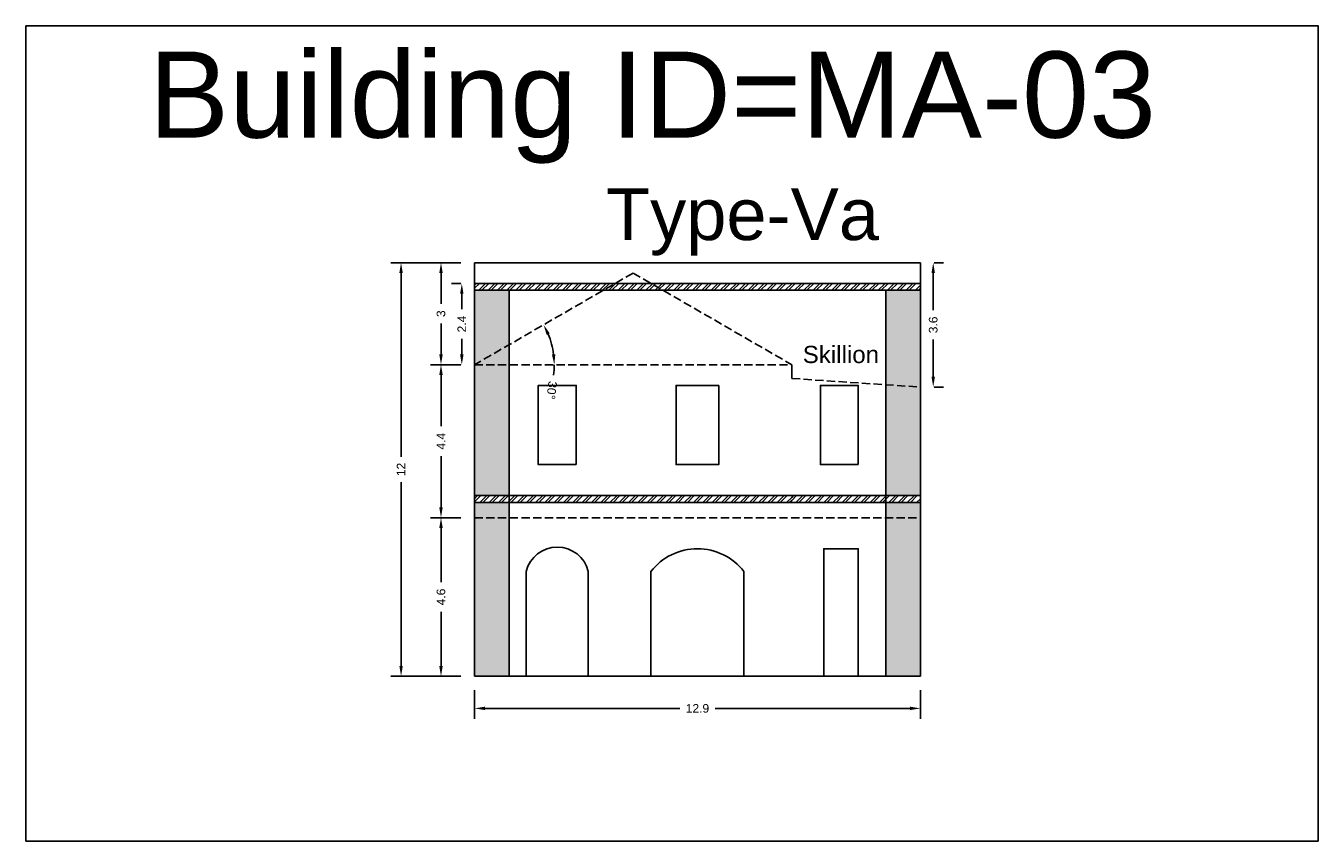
# Model space of a CAD drawing. Header units: metres. Extents: x 3416649 to 3417100, y -6712966 to -6712690.
# Tile 30 of 72: x 3416736 to 3416774, y -6712714 to -6712690. Entities that reach past the tile are written whole.
import ezdxf

# ---------------------------------------------------------------- set-up
doc = ezdxf.new("R2010")
doc.units = ezdxf.units.M
doc.linetypes.add('ACAD_ISO02W100', pattern=[15, 12, -3])
doc.layers.add('Dotted', color=7, linetype='ACAD_ISO02W100', plot=False)
doc.styles.get("Standard").update_dxf_attribs({"font": 'arial.ttf'})
doc.dimstyles.new('ISO-25', dxfattribs={"dimtxt": 0.25, "dimasz": 0.3, "dimexe": 0.3, "dimexo": 0.4, "dimgap": 0.2, "dimtad": 0, "dimdec": 1, "dimdsep": 46, "dimtxsty": 'Standard', "dimcen": 2.5, "dimadec": 0, "dimazin": 0, "dimtfac": 1, "dimtdec": 1, "dimtmove": 0, "dimatfit": 3, "dimfxl": 1, "dimarcsym": 0})
pattern_1 = [(45, (-9.13824, 2.73056), (-0.134703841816, 0.134703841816), []), (45, (-9.04844, 2.73056), (-0.134703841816, 0.134703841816), [])]

# ---------------------------------------------------------------- blocks, each defined once
blk = doc.blocks.new('*D19')
at = {"color": 0, "lineweight": -2, "transparency": 16777216}
for start, end in [(7.4336, 22.6055), (352.5664, 360)]:
    blk.add_arc((3416749.213, -6712699.914), 2.314, start, end, dxfattribs=at)
at = {"color": 0, "transparency": 16777216}
for points in [[(3416751.304, -6712699.047), (3416751.394, -6712699.003), (3416751.216, -6712698.756)], [(3416751.557, -6712699.612), (3416751.458, -6712699.618), (3416751.527, -6712699.914)]]:
    blk.add_solid(points, dxfattribs=at)
at = {"layer": 'Defpoints', "color": 0, "transparency": 16777216}
for p in [(3416753.813, -6712697.254), (3416751.387, -6712699.122), (3416749.213, -6712699.914), (3416749.213, -6712699.914), (3416758.413, -6712699.914)]:
    blk.add_point(p, dxfattribs=at)
at = {"color": 0, "transparency": 16777216, "insert": (3416751.45, -6712700.655), "char_height": 0.25, "attachment_point": 5, "rotation": 262.5664}
blk.add_mtext('30°', dxfattribs=at)
blk = doc.blocks.new('*D20')
at = {"color": 0, "lineweight": -2, "transparency": 16777216}
for p, q in [((3416748.813, -6712704.354), (3416747.941, -6712704.354)), ((3416748.241, -6712704.654), (3416748.241, -6712706.222)), ((3416748.241, -6712708.654), (3416748.241, -6712707.087)), ((3416748.813, -6712708.954), (3416747.941, -6712708.954))]:
    blk.add_line(p, q, dxfattribs=at)
at = {"color": 0, "transparency": 16777216}
for points in [[(3416748.191, -6712704.654), (3416748.291, -6712704.654), (3416748.241, -6712704.354)], [(3416748.191, -6712708.654), (3416748.291, -6712708.654), (3416748.241, -6712708.954)]]:
    blk.add_solid(points, dxfattribs=at)
at = {"layer": 'Defpoints', "color": 0, "transparency": 16777216}
for p in [(3416748.241, -6712704.354), (3416749.213, -6712704.354), (3416749.213, -6712708.954)]:
    blk.add_point(p, dxfattribs=at)
at = {"color": 0, "transparency": 16777216, "insert": (3416748.241, -6712706.654), "char_height": 0.25, "attachment_point": 5, "rotation": 90}
blk.add_mtext('4.6', dxfattribs=at)
blk = doc.blocks.new('*D21')
at = {"color": 0, "lineweight": -2, "transparency": 16777216}
for p, q in [((3416748.813, -6712699.914), (3416747.941, -6712699.914)), ((3416748.241, -6712700.214), (3416748.241, -6712701.702)), ((3416748.241, -6712704.054), (3416748.241, -6712702.566)), ((3416748.813, -6712704.354), (3416747.941, -6712704.354))]:
    blk.add_line(p, q, dxfattribs=at)
at = {"color": 0, "transparency": 16777216}
for points in [[(3416748.191, -6712700.214), (3416748.291, -6712700.214), (3416748.241, -6712699.914)], [(3416748.191, -6712704.054), (3416748.291, -6712704.054), (3416748.241, -6712704.354)]]:
    blk.add_solid(points, dxfattribs=at)
at = {"layer": 'Defpoints', "color": 0, "transparency": 16777216}
for p in [(3416748.241, -6712699.914), (3416749.213, -6712699.914), (3416749.213, -6712704.354)]:
    blk.add_point(p, dxfattribs=at)
at = {"color": 0, "transparency": 16777216, "insert": (3416748.241, -6712702.134), "char_height": 0.25, "attachment_point": 5, "rotation": 90}
blk.add_mtext('4.4', dxfattribs=at)
blk = doc.blocks.new('*D22')
at = {"color": 0, "lineweight": -2, "transparency": 16777216}
for p, q in [((3416748.813, -6712696.954), (3416747.941, -6712696.954)), ((3416748.241, -6712697.254), (3416748.241, -6712698.152)), ((3416748.241, -6712699.614), (3416748.241, -6712698.716)), ((3416748.813, -6712699.914), (3416747.941, -6712699.914))]:
    blk.add_line(p, q, dxfattribs=at)
at = {"color": 0, "transparency": 16777216}
for points in [[(3416748.191, -6712697.254), (3416748.291, -6712697.254), (3416748.241, -6712696.954)], [(3416748.191, -6712699.614), (3416748.291, -6712699.614), (3416748.241, -6712699.914)]]:
    blk.add_solid(points, dxfattribs=at)
at = {"layer": 'Defpoints', "color": 0, "transparency": 16777216}
for p in [(3416748.241, -6712696.954), (3416749.213, -6712696.954), (3416749.213, -6712699.914)]:
    blk.add_point(p, dxfattribs=at)
at = {"color": 0, "transparency": 16777216, "insert": (3416748.241, -6712698.434), "char_height": 0.25, "attachment_point": 5, "rotation": 90}
blk.add_mtext('3', dxfattribs=at)
blk = doc.blocks.new('*D23')
at = {"color": 0, "lineweight": -2, "transparency": 16777216}
for p, q in [((3416749.213, -6712709.354), (3416749.213, -6712710.186)), ((3416762.143, -6712709.354), (3416762.143, -6712710.186)), ((3416749.513, -6712709.886), (3416755.165, -6712709.886)), ((3416761.843, -6712709.886), (3416756.191, -6712709.886))]:
    blk.add_line(p, q, dxfattribs=at)
at = {"color": 0, "transparency": 16777216}
for points in [[(3416749.513, -6712709.836), (3416749.513, -6712709.936), (3416749.213, -6712709.886)], [(3416761.843, -6712709.836), (3416761.843, -6712709.936), (3416762.143, -6712709.886)]]:
    blk.add_solid(points, dxfattribs=at)
at = {"layer": 'Defpoints', "color": 0, "transparency": 16777216}
for p in [(3416749.213, -6712708.954), (3416762.143, -6712708.954), (3416762.143, -6712709.886)]:
    blk.add_point(p, dxfattribs=at)
at = {"color": 0, "transparency": 16777216, "insert": (3416755.678, -6712709.886), "char_height": 0.25, "attachment_point": 5}
blk.add_mtext('12.9', dxfattribs=at)
blk = doc.blocks.new('*D24')
at = {"color": 0, "lineweight": -2, "transparency": 16777216}
for p, q in [((3416748.813, -6712696.954), (3416746.783, -6712696.954)), ((3416747.083, -6712697.254), (3416747.083, -6712702.588)), ((3416747.083, -6712708.654), (3416747.083, -6712703.32)), ((3416748.813, -6712708.954), (3416746.783, -6712708.954))]:
    blk.add_line(p, q, dxfattribs=at)
at = {"color": 0, "transparency": 16777216}
for points in [[(3416747.033, -6712697.254), (3416747.133, -6712697.254), (3416747.083, -6712696.954)], [(3416747.033, -6712708.654), (3416747.133, -6712708.654), (3416747.083, -6712708.954)]]:
    blk.add_solid(points, dxfattribs=at)
at = {"layer": 'Defpoints', "color": 0, "transparency": 16777216}
for p in [(3416747.083, -6712696.954), (3416749.213, -6712696.954), (3416749.213, -6712708.954)]:
    blk.add_point(p, dxfattribs=at)
at = {"color": 0, "transparency": 16777216, "insert": (3416747.083, -6712702.954), "char_height": 0.25, "attachment_point": 5, "rotation": 90}
blk.add_mtext('12', dxfattribs=at)
blk = doc.blocks.new('*D25')
at = {"color": 0, "lineweight": -2, "transparency": 16777216}
for p, q in [((3416748.813, -6712697.554), (3416748.544, -6712697.554)), ((3416748.844, -6712697.854), (3416748.844, -6712698.305)), ((3416748.844, -6712699.614), (3416748.844, -6712699.163)), ((3416748.813, -6712699.914), (3416748.544, -6712699.914))]:
    blk.add_line(p, q, dxfattribs=at)
at = {"color": 0, "transparency": 16777216}
for points in [[(3416748.794, -6712697.854), (3416748.894, -6712697.854), (3416748.844, -6712697.554)], [(3416748.794, -6712699.614), (3416748.894, -6712699.614), (3416748.844, -6712699.914)]]:
    blk.add_solid(points, dxfattribs=at)
at = {"layer": 'Defpoints', "color": 0, "transparency": 16777216}
for p in [(3416748.844, -6712697.554), (3416749.213, -6712697.554), (3416749.213, -6712699.914)]:
    blk.add_point(p, dxfattribs=at)
at = {"color": 0, "transparency": 16777216, "insert": (3416748.844, -6712698.734), "char_height": 0.25, "attachment_point": 5, "rotation": 90}
blk.add_mtext('2.4', dxfattribs=at)
blk = doc.blocks.new('*D26')
at = {"color": 0, "lineweight": -2, "transparency": 16777216}
for p, q in [((3416762.543, -6712696.954), (3416762.816, -6712696.954)), ((3416762.516, -6712697.254), (3416762.516, -6712698.331)), ((3416762.516, -6712700.263), (3416762.516, -6712699.186)), ((3416762.543, -6712700.563), (3416762.816, -6712700.563))]:
    blk.add_line(p, q, dxfattribs=at)
at = {"color": 0, "transparency": 16777216}
for points in [[(3416762.466, -6712697.254), (3416762.566, -6712697.254), (3416762.516, -6712696.954)], [(3416762.466, -6712700.263), (3416762.566, -6712700.263), (3416762.516, -6712700.563)]]:
    blk.add_solid(points, dxfattribs=at)
at = {"layer": 'Defpoints', "color": 0, "transparency": 16777216}
for p in [(3416762.143, -6712696.954), (3416762.516, -6712696.954), (3416762.143, -6712700.563)]:
    blk.add_point(p, dxfattribs=at)
at = {"color": 0, "transparency": 16777216, "insert": (3416762.516, -6712698.759), "char_height": 0.25, "attachment_point": 5, "rotation": 90}
blk.add_mtext('3.6', dxfattribs=at)

msp = doc.modelspace()

# ---------------------------------------------------------------- hatches: boundary and pattern name
h = msp.add_hatch()
h.set_pattern_fill('ANSI32', color=256, scale=0.02)
h.set_pattern_definition(pattern_1)
h.paths.add_polyline_path([(3416749.213, -6712697.554), (3416749.213, -6712697.754), (3416762.143, -6712697.754), (3416762.143, -6712697.554)])
h = msp.add_hatch(color=256)
h.dxf.hatch_style = 1
h.paths.add_polyline_path([(3416761.143, -6712703.714), (3416762.143, -6712703.714), (3416762.143, -6712697.754), (3416761.143, -6712697.754)])
h.paths.add_polyline_path([(3416761.143, -6712708.954), (3416762.143, -6712708.954), (3416762.143, -6712703.914), (3416761.143, -6712703.914)])
h.paths.add_polyline_path([(3416750.213, -6712703.914), (3416749.213, -6712703.914), (3416749.213, -6712708.954), (3416750.213, -6712708.954)])
h.paths.add_polyline_path([(3416750.213, -6712697.754), (3416749.213, -6712697.754), (3416749.213, -6712703.714), (3416750.213, -6712703.714)])
h = msp.add_hatch()
h.set_pattern_fill('ANSI32', color=256, scale=0.02)
h.set_pattern_definition(pattern_1)
h.paths.add_polyline_path([(3416749.213, -6712703.714), (3416749.213, -6712703.914), (3416758.413, -6712703.914), (3416758.413, -6712703.714)])
h = msp.add_hatch()
h.set_pattern_fill('ANSI32', color=256, scale=0.02)
h.set_pattern_definition(pattern_1)
h.paths.add_polyline_path([(3416762.143, -6712703.914), (3416762.143, -6712703.714), (3416758.413, -6712703.714), (3416758.413, -6712703.914)])

# ---------------------------------------------------------------- linework, layer by layer
for points in [[(3416736.201, -6712690.082), (3416773.679, -6712690.082), (3416773.679, -6712713.738), (3416736.201, -6712713.738)], [(3416752.163, -6712702.814), (3416752.163, -6712700.514), (3416751.063, -6712700.514), (3416751.063, -6712702.814)], [(3416756.298, -6712700.514), (3416756.298, -6712702.814), (3416755.058, -6712702.814), (3416755.058, -6712700.514)], [(3416760.343, -6712702.814), (3416760.343, -6712700.514), (3416759.243, -6712700.514), (3416759.243, -6712702.814)], [(3416760.343, -6712708.954), (3416760.343, -6712705.254), (3416759.343, -6712705.254), (3416759.343, -6712708.954)]]:
    msp.add_lwpolyline(points, close=True)
for points in [[(3416749.213, -6712696.954), (3416749.213, -6712708.954)], [(3416749.213, -6712696.954), (3416762.143, -6712696.954)], [(3416762.143, -6712696.954), (3416762.143, -6712708.954)], [(3416749.213, -6712697.554), (3416762.143, -6712697.554)], [(3416749.213, -6712697.754), (3416762.143, -6712697.754)], [(3416750.213, -6712697.754), (3416750.213, -6712708.954)], [(3416761.143, -6712697.754), (3416761.143, -6712708.954)], [(3416758.413, -6712699.914), (3416758.413, -6712700.313)], [(3416749.213, -6712703.714), (3416762.143, -6712703.714)], [(3416749.213, -6712703.914), (3416762.143, -6712703.914)], [(3416749.213, -6712708.954), (3416762.143, -6712708.954)]]:
    msp.add_lwpolyline(points)
msp.add_lwpolyline([(3416752.513, -6712708.954), (3416752.513, -6712705.914, 0.786478), (3416750.713, -6712705.914), (3416750.713, -6712708.954)], format="xyb", close=True)
msp.add_lwpolyline([(3416757.028, -6712705.914), (3416757.028, -6712708.954), (3416754.328, -6712708.954), (3416754.328, -6712705.914, -0.488889), (3416757.028, -6712705.914)], format="xyb")
at = {"layer": 'Dotted', "ltscale": 0.02}
for points in [[(3416753.813, -6712697.254), (3416749.213, -6712699.914)], [(3416753.813, -6712697.254), (3416758.413, -6712699.914)], [(3416749.213, -6712699.914), (3416758.413, -6712699.914)], [(3416758.413, -6712700.313), (3416762.143, -6712700.563)], [(3416749.213, -6712704.354), (3416762.143, -6712704.354)]]:
    msp.add_lwpolyline(points, dxfattribs=at)

# ---------------------------------------------------------------- texts
at = {"attachment_point": 1}
for s, width, heights, insert, char_height in [('Building ID=MA-03', 67.86454, [0.517], (3416739.764, -6712690.827), 2.5), ('Type-Va ', 9.99112, [0.517], (3416753.025, -6712694.798), 1.5), ('Skillion', 1.17554, [0], (3416758.732, -6712699.367), 0.5)]:
    msp.add_mtext_dynamic_manual_height_columns(s, width=width, gutter_width=12.5, heights=heights, dxfattribs=dict(at, insert=insert, char_height=char_height))

# ---------------------------------------------------------------- dimensions: what is measured, and where the dimension line sits
for base, p1, p2, picture, middle in [((3416747.083, -6712696.954), (3416749.213, -6712708.954), (3416749.213, -6712696.954), '*D24', (3416747.083, -6712702.954)), ((3416748.241, -6712696.954), (3416749.213, -6712699.914), (3416749.213, -6712696.954), '*D22', (3416748.241, -6712698.434)), ((3416762.516, -6712696.954), (3416762.143, -6712700.563), (3416762.143, -6712696.954), '*D26', (3416762.516, -6712698.759)), ((3416748.844, -6712697.554), (3416749.213, -6712699.914), (3416749.213, -6712697.554), '*D25', (3416748.844, -6712698.734)), ((3416748.241, -6712699.914), (3416749.213, -6712704.354), (3416749.213, -6712699.914), '*D21', (3416748.241, -6712702.134)), ((3416748.241, -6712704.354), (3416749.213, -6712708.954), (3416749.213, -6712704.354), '*D20', (3416748.241, -6712706.654))]:
    dim = msp.add_linear_dim(base=base, p1=p1, p2=p2, angle=90, dimstyle='ISO-25')
    dim.commit()
    dim.dimension.update_dxf_attribs({"geometry": picture, "text_midpoint": middle})
dim = msp.add_angular_dim_2l(base=(3416751.387, -6712699.122), line1=((3416749.213, -6712699.914), (3416758.413, -6712699.914)), line2=((3416753.813, -6712697.254), (3416749.213, -6712699.914)), dimstyle='ISO-25')
dim.commit()
dim.dimension.update_dxf_attribs({"geometry": '*D19', "text_midpoint": (3416751.45, -6712700.655)})
dim = msp.add_linear_dim(base=(3416762.143, -6712709.886), p1=(3416749.213, -6712708.954), p2=(3416762.143, -6712708.954), dimstyle='ISO-25')
dim.commit()
dim.dimension.update_dxf_attribs({"geometry": '*D23', "text_midpoint": (3416755.678, -6712709.886)})

doc.saveas('drawing.dxf')
